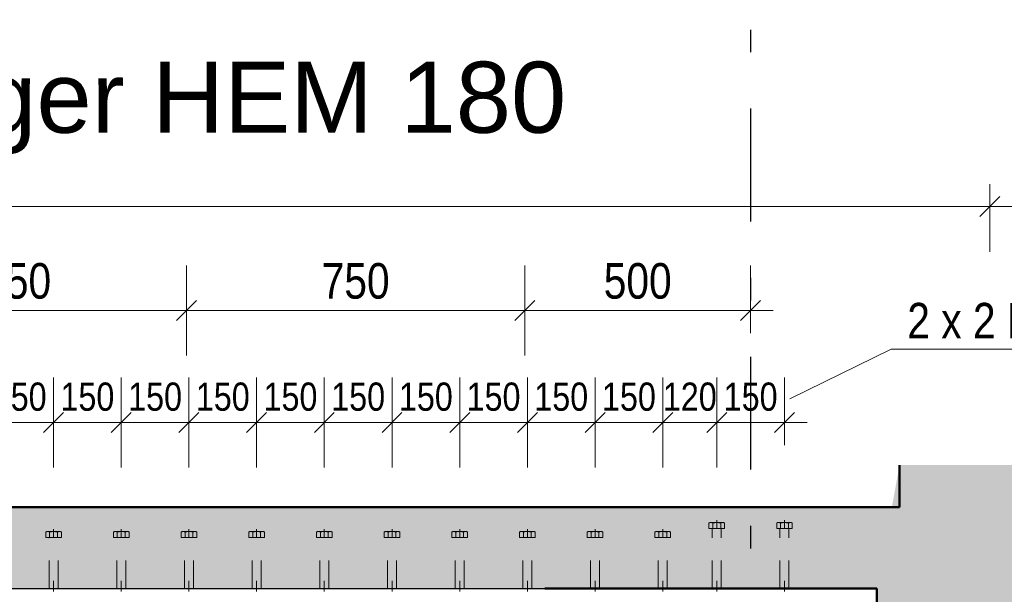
# Model space of a CAD drawing. Header units: millimetres. Extents: x -8.5 to 60.3, y 0 to 42.
# Tile 94 of 109: x 33 to 37.4, y 17.4 to 20. Entities that reach past the tile are written whole.
import ezdxf

# ---------------------------------------------------------------- set-up
doc = ezdxf.new("R2010")
doc.units = ezdxf.units.MM
doc.linetypes.add('DASHDOTX2', pattern=[2, 1, -0.5, 0, -0.5])
doc.linetypes.add('HIDDEN', pattern=[0.375, 0.25, -0.125])
doc.layers.add('Achsen', color=7, linetype='Continuous', lineweight=20)
doc.styles.add('Arial', font='arial.ttf')
doc.styles.add('Arial Narrow', font='ARIALN.TTF')
doc.dimstyles.new('Arch_Strakon_dimstyle', dxfattribs={"dimtxt": 11.25, "dimasz": 1, "dimexe": 1.25, "dimexo": 0.0625, "dimgap": 1, "dimtad": 0, "dimdec": 3, "dimzin": 12, "dimdsep": 46, "dimtxsty": 'Arial Narrow', "dimblk": 'Arrowhead_Tick', "dimsah": 1, "dimcen": 0, "dimse1": 1, "dimse2": 1, "dimclrd": 6, "dimclrt": 3, "dimazin": 0, "dimtfac": 1, "dimtdec": 4, "dimtmove": 0, "dimatfit": 3, "dimldrblk": 'NONE', "dimfxl": 1, "dimtvp": 1, "dimtolj": 1, "dimtzin": 0, "dimlwd": 13, "dimarcsym": 2})

# ---------------------------------------------------------------- blocks, each defined once
blk = doc.blocks.new('Arrowhead_Tick')
at = {"color": 0, "linetype": 'Continuous', "lineweight": -2, "ltscale": 0.5}
for p, q in [((0, 20), (0, -10)), ((-1, 0), (0, 0)), ((10, 0), (0, 0))]:
    blk.add_line(p, q, dxfattribs=at)
at = {"color": 2, "linetype": 'Continuous', "lineweight": 35, "ltscale": 0.5}
blk.add_line((4.42, 4.42), (-4.42, -4.42), dxfattribs=at)
blk = doc.blocks.new('*D37')
at = {"color": 6, "linetype": 'Continuous', "lineweight": 13}
blk.add_line((32.2528, 18.6858), (33.7328, 18.6858), dxfattribs=at)
at = {"layer": 'Defpoints', "color": 0}
for p in [(33.7428, 18.6858), (32.2428, 17.3334), (33.7428, 17.3334)]:
    blk.add_point(p, dxfattribs=at)
at = {"color": 6, "lineweight": 13, "xscale": 0.01, "yscale": 0.01, "zscale": 0.01}
blk.add_blockref('Arrowhead_Tick', (33.7428, 18.6858), dxfattribs=at)
at = {"color": 6, "lineweight": 13, "xscale": 0.01, "yscale": 0.01, "zscale": 0.01, "rotation": 180}
blk.add_blockref('Arrowhead_Tick', (32.2428, 18.6858), dxfattribs=at)
at = {"color": 2, "lineweight": -2, "insert": (32.9928, 18.8162), "char_height": 0.1575, "attachment_point": 5, "style": 'Arial Narrow'}
blk.add_mtext('\\A1;750', dxfattribs=at)
blk = doc.blocks.new('_None')
blk = doc.blocks.new('*D38')
at = {"color": 6, "linetype": 'Continuous', "lineweight": 13}
blk.add_line((33.7528, 18.6858), (35.2328, 18.6858), dxfattribs=at)
at = {"layer": 'Defpoints', "color": 0}
for p in [(35.2428, 18.6858), (35.2428, 17.3814), (33.7428, 17.3334)]:
    blk.add_point(p, dxfattribs=at)
at = {"color": 6, "lineweight": 13, "xscale": 0.01, "yscale": 0.01, "zscale": 0.01}
blk.add_blockref('Arrowhead_Tick', (35.2428, 18.6858), dxfattribs=at)
at = {"color": 6, "lineweight": 13, "xscale": 0.01, "yscale": 0.01, "zscale": 0.01, "rotation": 180.0000000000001}
blk.add_blockref('Arrowhead_Tick', (33.7428, 18.6858), dxfattribs=at)
at = {"color": 2, "lineweight": -2, "insert": (34.4928, 18.8162), "char_height": 0.1575, "attachment_point": 5, "style": 'Arial Narrow'}
blk.add_mtext('\\A1;750', dxfattribs=at)
blk = doc.blocks.new('*D39')
at = {"color": 6, "linetype": 'Continuous', "lineweight": 13}
blk.add_line((35.2528, 18.6858), (36.2328, 18.6858), dxfattribs=at)
at = {"layer": 'Defpoints', "color": 0}
for p in [(36.2428, 18.6858), (35.2428, 17.3814), (36.2428, 15.2433)]:
    blk.add_point(p, dxfattribs=at)
at = {"color": 6, "lineweight": 13, "xscale": 0.01, "yscale": 0.01, "zscale": 0.01}
blk.add_blockref('Arrowhead_Tick', (36.2428, 18.6858), dxfattribs=at)
at = {"color": 6, "lineweight": 13, "xscale": 0.01, "yscale": 0.01, "zscale": 0.01, "rotation": 180}
blk.add_blockref('Arrowhead_Tick', (35.2428, 18.6858), dxfattribs=at)
at = {"color": 2, "lineweight": -2, "insert": (35.7428, 18.8162), "char_height": 0.1575, "attachment_point": 5, "style": 'Arial Narrow'}
blk.add_mtext('\\A1;500', dxfattribs=at)
blk = doc.blocks.new('*D215')
at = {"color": 6, "linetype": 'Continuous', "lineweight": 13}
blk.add_line((36.1033, 18.1894), (36.3833, 18.1894), dxfattribs=at)
at = {"layer": 'Defpoints', "color": 0}
for p in [(36.3933, 18.1894), (36.0933, 17.7562), (36.3933, 17.7562)]:
    blk.add_point(p, dxfattribs=at)
at = {"color": 6, "lineweight": 13, "xscale": 0.01, "yscale": 0.01, "zscale": 0.01}
blk.add_blockref('Arrowhead_Tick', (36.3933, 18.1894), dxfattribs=at)
at = {"color": 6, "lineweight": 13, "xscale": 0.01, "yscale": 0.01, "zscale": 0.01, "rotation": 180}
blk.add_blockref('Arrowhead_Tick', (36.0933, 18.1894), dxfattribs=at)
at = {"color": 3, "lineweight": 35, "insert": (36.2433, 18.3032), "char_height": 0.125, "attachment_point": 5, "style": 'Arial Narrow'}
blk.add_mtext('\\A1;150', dxfattribs=at)
blk = doc.blocks.new('*D236')
at = {"color": 6, "linetype": 'Continuous', "lineweight": 13}
blk.add_line((32.8639, 18.1894), (33.1439, 18.1894), dxfattribs=at)
at = {"layer": 'Defpoints', "color": 0}
for p in [(33.1539, 18.1894), (32.8539, 17.7162), (33.1539, 17.7162)]:
    blk.add_point(p, dxfattribs=at)
at = {"color": 6, "lineweight": 13, "xscale": 0.01, "yscale": 0.01, "zscale": 0.01}
blk.add_blockref('Arrowhead_Tick', (33.1539, 18.1894), dxfattribs=at)
at = {"color": 6, "lineweight": 13, "xscale": 0.01, "yscale": 0.01, "zscale": 0.01, "rotation": 180}
blk.add_blockref('Arrowhead_Tick', (32.8539, 18.1894), dxfattribs=at)
at = {"color": 3, "lineweight": 35, "insert": (33.0039, 18.3032), "char_height": 0.125, "attachment_point": 5, "style": 'Arial Narrow'}
blk.add_mtext('\\A1;150', dxfattribs=at)
blk = doc.blocks.new('*D237')
at = {"color": 6, "linetype": 'Continuous', "lineweight": 13}
blk.add_line((33.1639, 18.1894), (33.4439, 18.1894), dxfattribs=at)
at = {"layer": 'Defpoints', "color": 0}
for p in [(33.4539, 18.1894), (33.1539, 17.7162), (33.4539, 17.7162)]:
    blk.add_point(p, dxfattribs=at)
at = {"color": 6, "lineweight": 13, "xscale": 0.01, "yscale": 0.01, "zscale": 0.01}
blk.add_blockref('Arrowhead_Tick', (33.4539, 18.1894), dxfattribs=at)
at = {"color": 6, "lineweight": 13, "xscale": 0.01, "yscale": 0.01, "zscale": 0.01, "rotation": 180}
blk.add_blockref('Arrowhead_Tick', (33.1539, 18.1894), dxfattribs=at)
at = {"color": 3, "lineweight": 35, "insert": (33.3039, 18.3032), "char_height": 0.125, "attachment_point": 5, "style": 'Arial Narrow'}
blk.add_mtext('\\A1;150', dxfattribs=at)
blk = doc.blocks.new('*D238')
at = {"color": 6, "linetype": 'Continuous', "lineweight": 13}
blk.add_line((33.4639, 18.1894), (33.7439, 18.1894), dxfattribs=at)
at = {"layer": 'Defpoints', "color": 0}
for p in [(33.7539, 18.1894), (33.4539, 17.7162), (33.7539, 17.7162)]:
    blk.add_point(p, dxfattribs=at)
at = {"color": 6, "lineweight": 13, "xscale": 0.01, "yscale": 0.01, "zscale": 0.01}
blk.add_blockref('Arrowhead_Tick', (33.7539, 18.1894), dxfattribs=at)
at = {"color": 6, "lineweight": 13, "xscale": 0.01, "yscale": 0.01, "zscale": 0.01, "rotation": 180}
blk.add_blockref('Arrowhead_Tick', (33.4539, 18.1894), dxfattribs=at)
at = {"color": 3, "lineweight": 35, "insert": (33.6039, 18.3032), "char_height": 0.125, "attachment_point": 5, "style": 'Arial Narrow'}
blk.add_mtext('\\A1;150', dxfattribs=at)
blk = doc.blocks.new('*D239')
at = {"color": 6, "linetype": 'Continuous', "lineweight": 13}
blk.add_line((33.7639, 18.1894), (34.0439, 18.1894), dxfattribs=at)
at = {"layer": 'Defpoints', "color": 0}
for p in [(34.0539, 18.1894), (33.7539, 17.7162), (34.0539, 17.7162)]:
    blk.add_point(p, dxfattribs=at)
at = {"color": 6, "lineweight": 13, "xscale": 0.01, "yscale": 0.01, "zscale": 0.01}
blk.add_blockref('Arrowhead_Tick', (34.0539, 18.1894), dxfattribs=at)
at = {"color": 6, "lineweight": 13, "xscale": 0.01, "yscale": 0.01, "zscale": 0.01, "rotation": 180}
blk.add_blockref('Arrowhead_Tick', (33.7539, 18.1894), dxfattribs=at)
at = {"color": 3, "lineweight": 35, "insert": (33.9039, 18.3032), "char_height": 0.125, "attachment_point": 5, "style": 'Arial Narrow'}
blk.add_mtext('\\A1;150', dxfattribs=at)
blk = doc.blocks.new('*D240')
at = {"color": 6, "linetype": 'Continuous', "lineweight": 13}
blk.add_line((34.0639, 18.1894), (34.3439, 18.1894), dxfattribs=at)
at = {"layer": 'Defpoints', "color": 0}
for p in [(34.3539, 18.1894), (34.0539, 17.7162), (34.3539, 17.7162)]:
    blk.add_point(p, dxfattribs=at)
at = {"color": 6, "lineweight": 13, "xscale": 0.01, "yscale": 0.01, "zscale": 0.01}
blk.add_blockref('Arrowhead_Tick', (34.3539, 18.1894), dxfattribs=at)
at = {"color": 6, "lineweight": 13, "xscale": 0.01, "yscale": 0.01, "zscale": 0.01, "rotation": 180}
blk.add_blockref('Arrowhead_Tick', (34.0539, 18.1894), dxfattribs=at)
at = {"color": 3, "lineweight": 35, "insert": (34.2039, 18.3032), "char_height": 0.125, "attachment_point": 5, "style": 'Arial Narrow'}
blk.add_mtext('\\A1;150', dxfattribs=at)
blk = doc.blocks.new('*D241')
at = {"color": 6, "linetype": 'Continuous', "lineweight": 13}
blk.add_line((34.3639, 18.1894), (34.6439, 18.1894), dxfattribs=at)
at = {"layer": 'Defpoints', "color": 0}
for p in [(34.6539, 18.1894), (34.3539, 17.7162), (34.6539, 17.7162)]:
    blk.add_point(p, dxfattribs=at)
at = {"color": 6, "lineweight": 13, "xscale": 0.01, "yscale": 0.01, "zscale": 0.01}
blk.add_blockref('Arrowhead_Tick', (34.6539, 18.1894), dxfattribs=at)
at = {"color": 6, "lineweight": 13, "xscale": 0.01, "yscale": 0.01, "zscale": 0.01, "rotation": 180}
blk.add_blockref('Arrowhead_Tick', (34.3539, 18.1894), dxfattribs=at)
at = {"color": 3, "lineweight": 35, "insert": (34.5039, 18.3032), "char_height": 0.125, "attachment_point": 5, "style": 'Arial Narrow'}
blk.add_mtext('\\A1;150', dxfattribs=at)
blk = doc.blocks.new('*D242')
at = {"color": 6, "linetype": 'Continuous', "lineweight": 13}
blk.add_line((34.6639, 18.1894), (34.9439, 18.1894), dxfattribs=at)
at = {"layer": 'Defpoints', "color": 0}
for p in [(34.9539, 18.1894), (34.6539, 17.7162), (34.9539, 17.7162)]:
    blk.add_point(p, dxfattribs=at)
at = {"color": 6, "lineweight": 13, "xscale": 0.01, "yscale": 0.01, "zscale": 0.01}
blk.add_blockref('Arrowhead_Tick', (34.9539, 18.1894), dxfattribs=at)
at = {"color": 6, "lineweight": 13, "xscale": 0.01, "yscale": 0.01, "zscale": 0.01, "rotation": 180}
blk.add_blockref('Arrowhead_Tick', (34.6539, 18.1894), dxfattribs=at)
at = {"color": 3, "lineweight": 35, "insert": (34.8039, 18.3032), "char_height": 0.125, "attachment_point": 5, "style": 'Arial Narrow'}
blk.add_mtext('\\A1;150', dxfattribs=at)
blk = doc.blocks.new('*D243')
at = {"color": 6, "linetype": 'Continuous', "lineweight": 13}
blk.add_line((34.9639, 18.1894), (35.2439, 18.1894), dxfattribs=at)
at = {"layer": 'Defpoints', "color": 0}
for p in [(35.2539, 18.1894), (34.9539, 17.7162), (35.2539, 17.7162)]:
    blk.add_point(p, dxfattribs=at)
at = {"color": 6, "lineweight": 13, "xscale": 0.01, "yscale": 0.01, "zscale": 0.01}
blk.add_blockref('Arrowhead_Tick', (35.2539, 18.1894), dxfattribs=at)
at = {"color": 6, "lineweight": 13, "xscale": 0.01, "yscale": 0.01, "zscale": 0.01, "rotation": 180}
blk.add_blockref('Arrowhead_Tick', (34.9539, 18.1894), dxfattribs=at)
at = {"color": 3, "lineweight": 35, "insert": (35.1039, 18.3032), "char_height": 0.125, "attachment_point": 5, "style": 'Arial Narrow'}
blk.add_mtext('\\A1;150', dxfattribs=at)
blk = doc.blocks.new('*D244')
at = {"color": 6, "linetype": 'Continuous', "lineweight": 13}
blk.add_line((35.2639, 18.1894), (35.5439, 18.1894), dxfattribs=at)
at = {"layer": 'Defpoints', "color": 0}
for p in [(35.5539, 18.1894), (35.2539, 17.7162), (35.5539, 17.7162)]:
    blk.add_point(p, dxfattribs=at)
at = {"color": 6, "lineweight": 13, "xscale": 0.01, "yscale": 0.01, "zscale": 0.01}
blk.add_blockref('Arrowhead_Tick', (35.5539, 18.1894), dxfattribs=at)
at = {"color": 6, "lineweight": 13, "xscale": 0.01, "yscale": 0.01, "zscale": 0.01, "rotation": 180}
blk.add_blockref('Arrowhead_Tick', (35.2539, 18.1894), dxfattribs=at)
at = {"color": 3, "lineweight": 35, "insert": (35.4039, 18.3032), "char_height": 0.125, "attachment_point": 5, "style": 'Arial Narrow'}
blk.add_mtext('\\A1;150', dxfattribs=at)
blk = doc.blocks.new('*D245')
at = {"color": 6, "linetype": 'Continuous', "lineweight": 13}
blk.add_line((35.5639, 18.1894), (35.8439, 18.1894), dxfattribs=at)
at = {"layer": 'Defpoints', "color": 0}
for p in [(35.8539, 18.1894), (35.5539, 17.7162), (35.8539, 17.7162)]:
    blk.add_point(p, dxfattribs=at)
at = {"color": 6, "lineweight": 13, "xscale": 0.01, "yscale": 0.01, "zscale": 0.01}
blk.add_blockref('Arrowhead_Tick', (35.8539, 18.1894), dxfattribs=at)
at = {"color": 6, "lineweight": 13, "xscale": 0.01, "yscale": 0.01, "zscale": 0.01, "rotation": 180}
blk.add_blockref('Arrowhead_Tick', (35.5539, 18.1894), dxfattribs=at)
at = {"color": 3, "lineweight": 35, "insert": (35.7039, 18.3032), "char_height": 0.125, "attachment_point": 5, "style": 'Arial Narrow'}
blk.add_mtext('\\A1;150', dxfattribs=at)
blk = doc.blocks.new('*D246')
at = {"color": 6, "linetype": 'Continuous', "lineweight": 13}
blk.add_line((35.8639, 18.1894), (36.0833, 18.1894), dxfattribs=at)
at = {"layer": 'Defpoints', "color": 0}
for p in [(36.0933, 18.1894), (35.8539, 17.7162), (36.0933, 17.7562)]:
    blk.add_point(p, dxfattribs=at)
at = {"color": 6, "lineweight": 13, "xscale": 0.01, "yscale": 0.01, "zscale": 0.01}
blk.add_blockref('Arrowhead_Tick', (36.0933, 18.1894), dxfattribs=at)
at = {"color": 6, "lineweight": 13, "xscale": 0.01, "yscale": 0.01, "zscale": 0.01, "rotation": 180}
blk.add_blockref('Arrowhead_Tick', (35.8539, 18.1894), dxfattribs=at)
at = {"color": 3, "lineweight": 35, "insert": (35.9736, 18.3032), "char_height": 0.125, "attachment_point": 5, "style": 'Arial Narrow'}
blk.add_mtext('\\A1;120', dxfattribs=at)

msp = doc.modelspace()

# ---------------------------------------------------------------- hatches: boundary and pattern name
at = {"lineweight": 18, "true_color": 0xceffce}
msp.add_hatch(color=254, dxfattribs=at).paths.add_polyline_path([(37.403281, 18.001011), (37.403281, 16.291416), (36.803281, 16.291416), (36.803281, 17.453416), (36.903281, 18.001011)])
at = {"true_color": 0xceffce}
msp.add_hatch(color=254, dxfattribs=at).paths.add_polyline_path([(36.903281, 17.813416), (36.803281, 17.453416), (22.227922, 17.453416), (22.227922, 17.473416), (22.177922, 17.473416), (22.177922, 17.453416), (21.637922, 17.453416), (21.637922, 17.313416), (20.980983, 17.313416), (20.980983, 17.813416)])

# ---------------------------------------------------------------- linework, layer by layer
at = {"color": 6, "linetype": 'Continuous', "lineweight": 13, "ltscale": 0.5}
for p, q in [((37.303281, 19.246539), (37.303281, 18.946539)), ((22.077922, 19.146539), (37.403281, 19.146539))]:
    msp.add_line(p, q, dxfattribs=at)
at = {"color": 2, "linetype": 'Continuous', "lineweight": 35, "ltscale": 0.5}
msp.add_line((37.347476, 19.190733), (37.259087, 19.102345), dxfattribs=at)
at = {"color": 6, "linetype": 'Continuous', "lineweight": 13}
for p, q in [((36.866684, 18.514404), (36.41734, 18.294725)), ((42.688176, 18.514404), (36.866684, 18.514404))]:
    msp.add_line(p, q, dxfattribs=at)
at = {"color": 4, "linetype": 'Continuous', "lineweight": 50}
for p, q in [((36.903281, 17.813416), (36.903281, 18.001011)), ((20.980983, 17.813416), (36.903281, 17.813416)), ((35.331179, 17.813416), (36.903281, 17.813416)), ((35.331179, 17.453416), (36.803281, 17.453416)), ((36.803281, 16.291416), (36.803281, 17.453416))]:
    msp.add_line(p, q, dxfattribs=at)
at = {"color": 6, "linetype": 'HIDDEN', "lineweight": 13, "ltscale": 0.5}
for p, q in [((33.153922, 17.716168), (33.153922, 17.680168)), ((33.453922, 17.716168), (33.453922, 17.680168)), ((33.753922, 17.716168), (33.753922, 17.680168)), ((34.053922, 17.716168), (34.053922, 17.680168)), ((34.353922, 17.716168), (34.353922, 17.680168)), ((34.653922, 17.716168), (34.653922, 17.680168)), ((34.953922, 17.716168), (34.953922, 17.680168)), ((35.253922, 17.716168), (35.253922, 17.680168)), ((35.553922, 17.716168), (35.553922, 17.680168)), ((35.853922, 17.716168), (35.853922, 17.680168)), ((36.05864, 17.720168), (36.05864, 17.743847)), ((36.127922, 17.720168), (36.05864, 17.720168)), ((36.067301, 17.746168), (36.119262, 17.746168)), ((36.115281, 17.720168), (36.071281, 17.720168)), ((36.073281, 17.453416), (36.073281, 17.718168)), ((36.075961, 17.743847), (36.075961, 17.720168)), ((36.093281, 17.756168), (36.093281, 17.720168)), ((36.110602, 17.720168), (36.110602, 17.743832)), ((36.113281, 17.453416), (36.113281, 17.718168)), ((36.127922, 17.720168), (36.127922, 17.743832)), ((36.35864, 17.720168), (36.35864, 17.743847)), ((36.427922, 17.720168), (36.35864, 17.720168)), ((36.367301, 17.746168), (36.419262, 17.746168)), ((36.415281, 17.720168), (36.371281, 17.720168)), ((36.373281, 17.453416), (36.373281, 17.718168)), ((36.375961, 17.743847), (36.375961, 17.720168)), ((36.393281, 17.756168), (36.393281, 17.720168)), ((36.410602, 17.720168), (36.410602, 17.743832)), ((36.413281, 17.453416), (36.413281, 17.718168)), ((36.427922, 17.720168), (36.427922, 17.743832)), ((33.119281, 17.680168), (33.119281, 17.703847)), ((33.188563, 17.680168), (33.119281, 17.680168)), ((33.127941, 17.706168), (33.179903, 17.706168)), ((33.175922, 17.680168), (33.131922, 17.680168)), ((33.133922, 17.453416), (33.133922, 17.678168)), ((33.136601, 17.703847), (33.136601, 17.680168)), ((33.171242, 17.680168), (33.171242, 17.703832)), ((33.173922, 17.453416), (33.173922, 17.678168)), ((33.188563, 17.680168), (33.188563, 17.703832)), ((33.419281, 17.680168), (33.419281, 17.703847)), ((33.488563, 17.680168), (33.419281, 17.680168)), ((33.427941, 17.706168), (33.479903, 17.706168)), ((33.475922, 17.680168), (33.431922, 17.680168)), ((33.433922, 17.453416), (33.433922, 17.678168)), ((33.436601, 17.703847), (33.436601, 17.680168)), ((33.471242, 17.680168), (33.471242, 17.703832)), ((33.473922, 17.453416), (33.473922, 17.678168)), ((33.488563, 17.680168), (33.488563, 17.703832)), ((33.719281, 17.680168), (33.719281, 17.703847)), ((33.788563, 17.680168), (33.719281, 17.680168)), ((33.727941, 17.706168), (33.779903, 17.706168)), ((33.775922, 17.680168), (33.731922, 17.680168)), ((33.733922, 17.453416), (33.733922, 17.678168)), ((33.736601, 17.703847), (33.736601, 17.680168)), ((33.771242, 17.680168), (33.771242, 17.703832)), ((33.773922, 17.453416), (33.773922, 17.678168)), ((33.788563, 17.680168), (33.788563, 17.703832)), ((34.019281, 17.680168), (34.019281, 17.703847)), ((34.088563, 17.680168), (34.019281, 17.680168)), ((34.027941, 17.706168), (34.079903, 17.706168)), ((34.075922, 17.680168), (34.031922, 17.680168)), ((34.033922, 17.453416), (34.033922, 17.678168)), ((34.036601, 17.703847), (34.036601, 17.680168)), ((34.071242, 17.680168), (34.071242, 17.703832)), ((34.073922, 17.453416), (34.073922, 17.678168)), ((34.088563, 17.680168), (34.088563, 17.703832)), ((34.319281, 17.680168), (34.319281, 17.703847)), ((34.388563, 17.680168), (34.319281, 17.680168)), ((34.327941, 17.706168), (34.379903, 17.706168)), ((34.375922, 17.680168), (34.331922, 17.680168)), ((34.333922, 17.453416), (34.333922, 17.678168)), ((34.336601, 17.703847), (34.336601, 17.680168)), ((34.371242, 17.680168), (34.371242, 17.703832)), ((34.373922, 17.453416), (34.373922, 17.678168)), ((34.388563, 17.680168), (34.388563, 17.703832)), ((34.619281, 17.680168), (34.619281, 17.703847)), ((34.688563, 17.680168), (34.619281, 17.680168)), ((34.627941, 17.706168), (34.679903, 17.706168)), ((34.675922, 17.680168), (34.631922, 17.680168)), ((34.633922, 17.453416), (34.633922, 17.678168)), ((34.636601, 17.703847), (34.636601, 17.680168)), ((34.671242, 17.680168), (34.671242, 17.703832)), ((34.673922, 17.453416), (34.673922, 17.678168)), ((34.688563, 17.680168), (34.688563, 17.703832)), ((34.919281, 17.680168), (34.919281, 17.703847)), ((34.988563, 17.680168), (34.919281, 17.680168)), ((34.927941, 17.706168), (34.979903, 17.706168)), ((34.975922, 17.680168), (34.931922, 17.680168)), ((34.933922, 17.453416), (34.933922, 17.678168)), ((34.936601, 17.703847), (34.936601, 17.680168)), ((34.971242, 17.680168), (34.971242, 17.703832)), ((34.973922, 17.453416), (34.973922, 17.678168)), ((34.988563, 17.680168), (34.988563, 17.703832)), ((35.219281, 17.680168), (35.219281, 17.703847)), ((35.288563, 17.680168), (35.219281, 17.680168)), ((35.227941, 17.706168), (35.279903, 17.706168)), ((35.275922, 17.680168), (35.231922, 17.680168)), ((35.233922, 17.453416), (35.233922, 17.678168)), ((35.236601, 17.703847), (35.236601, 17.680168)), ((35.271242, 17.680168), (35.271242, 17.703832)), ((35.273922, 17.453416), (35.273922, 17.678168)), ((35.288563, 17.680168), (35.288563, 17.703832)), ((35.519281, 17.680168), (35.519281, 17.703847)), ((35.588563, 17.680168), (35.519281, 17.680168)), ((35.527941, 17.706168), (35.579903, 17.706168)), ((35.575922, 17.680168), (35.531922, 17.680168)), ((35.533922, 17.453416), (35.533922, 17.678168)), ((35.536601, 17.703847), (35.536601, 17.680168)), ((35.571242, 17.680168), (35.571242, 17.703832)), ((35.573922, 17.453416), (35.573922, 17.678168)), ((35.588563, 17.680168), (35.588563, 17.703832)), ((35.819281, 17.680168), (35.819281, 17.703847)), ((35.888563, 17.680168), (35.819281, 17.680168)), ((35.827941, 17.706168), (35.879903, 17.706168)), ((35.875922, 17.680168), (35.831922, 17.680168)), ((35.833922, 17.453416), (35.833922, 17.678168)), ((35.836601, 17.703847), (35.836601, 17.680168)), ((35.871242, 17.680168), (35.871242, 17.703832)), ((35.873922, 17.453416), (35.873922, 17.678168)), ((35.888563, 17.680168), (35.888563, 17.703832)), ((33.133922, 17.453416), (33.133922, 17.487635)), ((33.153922, 17.453416), (33.153922, 17.487635)), ((33.153922, 17.487635), (33.153922, 17.440168)), ((33.173922, 17.453416), (33.173922, 17.487635)), ((33.433922, 17.453416), (33.433922, 17.487635)), ((33.453922, 17.453416), (33.453922, 17.487635)), ((33.453922, 17.487635), (33.453922, 17.440168)), ((33.473922, 17.453416), (33.473922, 17.487635)), ((33.733922, 17.453416), (33.733922, 17.487635)), ((33.753922, 17.453416), (33.753922, 17.487635)), ((33.753922, 17.487635), (33.753922, 17.440168)), ((33.773922, 17.453416), (33.773922, 17.487635)), ((34.033922, 17.453416), (34.033922, 17.487635)), ((34.053922, 17.453416), (34.053922, 17.487635)), ((34.053922, 17.487635), (34.053922, 17.440168)), ((34.073922, 17.453416), (34.073922, 17.487635)), ((34.333922, 17.453416), (34.333922, 17.487635)), ((34.353922, 17.453416), (34.353922, 17.487635)), ((34.353922, 17.487635), (34.353922, 17.440168)), ((34.373922, 17.453416), (34.373922, 17.487635)), ((34.633922, 17.453416), (34.633922, 17.487635)), ((34.653922, 17.453416), (34.653922, 17.487635)), ((34.653922, 17.487635), (34.653922, 17.440168)), ((34.673922, 17.453416), (34.673922, 17.487635)), ((34.933922, 17.453416), (34.933922, 17.487635)), ((34.953922, 17.453416), (34.953922, 17.487635)), ((34.953922, 17.487635), (34.953922, 17.440168)), ((34.973922, 17.453416), (34.973922, 17.487635)), ((35.233922, 17.453416), (35.233922, 17.487635)), ((35.253922, 17.453416), (35.253922, 17.487635)), ((35.253922, 17.487635), (35.253922, 17.440168)), ((35.273922, 17.453416), (35.273922, 17.487635)), ((35.533922, 17.453416), (35.533922, 17.487635)), ((35.553922, 17.453416), (35.553922, 17.487635)), ((35.553922, 17.487635), (35.553922, 17.440168)), ((35.573922, 17.453416), (35.573922, 17.487635)), ((35.833922, 17.453416), (35.833922, 17.487635)), ((35.853922, 17.453416), (35.853922, 17.487635)), ((35.853922, 17.487635), (35.853922, 17.440168)), ((35.873922, 17.453416), (35.873922, 17.487635)), ((36.073281, 17.453416), (36.073281, 17.487635)), ((36.093281, 17.453416), (36.093281, 17.487635)), ((36.093281, 17.487635), (36.093281, 17.440168)), ((36.113281, 17.453416), (36.113281, 17.487635)), ((36.373281, 17.453416), (36.373281, 17.487635)), ((36.393281, 17.453416), (36.393281, 17.487635)), ((36.393281, 17.487635), (36.393281, 17.440168)), ((36.413281, 17.453416), (36.413281, 17.487635)), ((33.173922, 17.453416), (33.133922, 17.453416)), ((33.473922, 17.453416), (33.433922, 17.453416)), ((33.773922, 17.453416), (33.733922, 17.453416)), ((34.073922, 17.453416), (34.033922, 17.453416)), ((34.373922, 17.453416), (34.333922, 17.453416)), ((34.673922, 17.453416), (34.633922, 17.453416)), ((34.973922, 17.453416), (34.933922, 17.453416)), ((35.273922, 17.453416), (35.233922, 17.453416)), ((35.573922, 17.453416), (35.533922, 17.453416)), ((35.873922, 17.453416), (35.833922, 17.453416)), ((36.113281, 17.453416), (36.073281, 17.453416)), ((36.413281, 17.453416), (36.373281, 17.453416))]:
    msp.add_line(p, q, dxfattribs=at)
at = {"color": 3, "linetype": 'Continuous', "lineweight": 25}
for p in [(22.227922, 17.453416), (35.542563, 17.453416)]:
    msp.add_line(p, (36.803281, 17.453416), dxfattribs=at)
at = {"color": 6, "linetype": 'HIDDEN', "lineweight": 13, "ltscale": 0.5}
for centre, radius, start, end in [((36.067301, 17.728847), 0.01732, 59.99927, 120.000728), ((36.071281, 17.718168), 0.002, 0, 90.000019), ((36.093281, 17.679246), 0.066867, 74.987632, 105.009015), ((36.119262, 17.728847), 0.017307, 59.974265, 120.025735), ((36.115281, 17.718168), 0.002, 90, 180), ((36.367301, 17.728847), 0.01732, 59.99927, 120.000728), ((36.371281, 17.718168), 0.002, 0, 90.000019), ((36.393281, 17.679246), 0.066867, 74.987632, 105.009015), ((36.419262, 17.728847), 0.017307, 59.974265, 120.025735), ((36.415281, 17.718168), 0.002, 90, 180), ((33.127941, 17.688847), 0.01732, 59.99927, 120.000728), ((33.131922, 17.678168), 0.002, 0, 90.000019), ((33.153922, 17.639246), 0.066867, 74.987632, 105.009015), ((33.179903, 17.688847), 0.017307, 59.974265, 120.025735), ((33.175922, 17.678168), 0.002, 90, 180), ((33.427941, 17.688847), 0.01732, 59.99927, 120.000728), ((33.431922, 17.678168), 0.002, 0, 90.000019), ((33.453922, 17.639246), 0.066867, 74.987632, 105.009015), ((33.479903, 17.688847), 0.017307, 59.974265, 120.025735), ((33.475922, 17.678168), 0.002, 90, 180), ((33.727941, 17.688847), 0.01732, 59.99927, 120.000728), ((33.731922, 17.678168), 0.002, 0, 90.000019), ((33.753922, 17.639246), 0.066867, 74.987632, 105.009015), ((33.779903, 17.688847), 0.017307, 59.974265, 120.025735), ((33.775922, 17.678168), 0.002, 90, 180), ((34.027941, 17.688847), 0.01732, 59.99927, 120.000728), ((34.031922, 17.678168), 0.002, 0, 90.000019), ((34.053922, 17.639246), 0.066867, 74.987632, 105.009015), ((34.079903, 17.688847), 0.017307, 59.974265, 120.025735), ((34.075922, 17.678168), 0.002, 90, 180), ((34.327941, 17.688847), 0.01732, 59.99927, 120.000728), ((34.331922, 17.678168), 0.002, 0, 90.000019), ((34.353922, 17.639246), 0.066867, 74.987632, 105.009015), ((34.379903, 17.688847), 0.017307, 59.974265, 120.025735), ((34.375922, 17.678168), 0.002, 90, 180), ((34.627941, 17.688847), 0.01732, 59.99927, 120.000728), ((34.631922, 17.678168), 0.002, 0, 90.000019), ((34.653922, 17.639246), 0.066867, 74.987632, 105.009015), ((34.679903, 17.688847), 0.017307, 59.974265, 120.025735), ((34.675922, 17.678168), 0.002, 90, 180), ((34.927941, 17.688847), 0.01732, 59.99927, 120.000728), ((34.931922, 17.678168), 0.002, 0, 90.000019), ((34.953922, 17.639246), 0.066867, 74.987632, 105.009015), ((34.979903, 17.688847), 0.017307, 59.974265, 120.025735), ((34.975922, 17.678168), 0.002, 90, 180), ((35.227941, 17.688847), 0.01732, 59.99927, 120.000728), ((35.231922, 17.678168), 0.002, 0, 90.000019), ((35.253922, 17.639246), 0.066867, 74.987632, 105.009015), ((35.279903, 17.688847), 0.017307, 59.974265, 120.025735), ((35.275922, 17.678168), 0.002, 90, 180), ((35.527941, 17.688847), 0.01732, 59.99927, 120.000728), ((35.531922, 17.678168), 0.002, 0, 90.000019), ((35.553922, 17.639246), 0.066867, 74.987632, 105.009015), ((35.579903, 17.688847), 0.017307, 59.974265, 120.025735), ((35.575922, 17.678168), 0.002, 90, 180), ((35.827941, 17.688847), 0.01732, 59.99927, 120.000728), ((35.831922, 17.678168), 0.002, 0, 90.000019), ((35.853922, 17.639246), 0.066867, 74.987632, 105.009015), ((35.879903, 17.688847), 0.017307, 59.974265, 120.025735), ((35.875922, 17.678168), 0.002, 90, 180)]:
    msp.add_arc(centre, radius, start, end, dxfattribs=at)
at = {"layer": 'Achsen', "color": 3, "linetype": 'DASHDOTX2', "lineweight": 25, "ltscale": 0.5}
msp.add_line((36.242562, 25.080992), (36.242562, 7.785915), dxfattribs=at)

# ---------------------------------------------------------------- texts
at = {"color": 1, "lineweight": 70, "style": 'Arial'}
msp.add_text('Verbundträger Pos. 111   IPE 600 mit Auflagerträger HEM 180', height=0.315, dxfattribs=at).set_placement((23.245989, 19.473852))
at = {"color": 2, "lineweight": 35, "style": 'Arial Narrow'}
msp.add_text('2 x 2 Dübel ø 22 mm/ h = 145 mm, e = 150 mm mittig zur Trägerachse', height=0.1575, dxfattribs=at).set_placement((36.937468, 18.562122))

# ---------------------------------------------------------------- dimensions: what is measured, and where the dimension line sits
at = {"lineweight": -2}
for base, p1, p2, text, picture, middle in [((33.742763, 18.685756), (32.242763, 17.333416), (33.742763, 17.333416), '750', '*D37', (32.992763, 18.685756)), ((36.242763, 18.685756), (35.242763, 17.381416), (36.242763, 15.243251), '500', '*D39', (35.742763, 18.685756))]:
    dim = msp.add_linear_dim(base=base, p1=p1, p2=p2, text=text, dimstyle='Arch_Strakon_dimstyle', override={"dimscale": 0.01, "dimtxt": 15.75, "dimasz": 1, "dimgap": 5, "dimtad": 1, "dimjust": 0, "dimtih": 0, "dimtoh": 0, "dimdec": 2, "dimdsep": 46, "dimtxsty": 'Arial Narrow', "dimclrd": 6, "dimclrt": 2, "dimtix": 1, "dimtofl": 255, "dimtmove": 0, "dimatfit": 2, "dimfxl": 0, "dimfxlon": 0, "dimtvp": 31.746032, "dimlwd": 13}, dxfattribs=at)
    dim.commit()
    dim.dimension.update_dxf_attribs({"geometry": picture, "text_midpoint": middle, "dimtype": 160})
dim = msp.add_linear_dim(base=(35.242763, 18.685756), p1=(33.742763, 17.333416), p2=(35.242763, 17.381416), angle=0, text='750', dimstyle='Arch_Strakon_dimstyle', override={"dimscale": 0.01, "dimtxt": 15.75, "dimasz": 1, "dimgap": 5, "dimtad": 1, "dimjust": 0, "dimtih": 0, "dimtoh": 0, "dimdec": 2, "dimdsep": 46, "dimtxsty": 'Arial Narrow', "dimclrd": 6, "dimclrt": 2, "dimtix": 1, "dimtofl": 255, "dimtmove": 0, "dimatfit": 2, "dimfxl": 0, "dimfxlon": 0, "dimtvp": 31.746032, "dimlwd": 13}, dxfattribs=at)
dim.commit()
dim.dimension.update_dxf_attribs({"geometry": '*D38', "text_midpoint": (34.492763, 18.685756), "dimtype": 160})
at = {"lineweight": 35}
for base, p1, p2, text, picture, middle in [((33.153922, 18.18943), (32.853922, 17.716168), (33.153922, 17.716168), '150', '*D236', (33.003922, 18.18943)), ((33.453922, 18.18943), (33.153922, 17.716168), (33.453922, 17.716168), '150', '*D237', (33.303922, 18.18943)), ((33.753922, 18.18943), (33.453922, 17.716168), (33.753922, 17.716168), '150', '*D238', (33.603922, 18.18943)), ((34.053922, 18.18943), (33.753922, 17.716168), (34.053922, 17.716168), '150', '*D239', (33.903922, 18.18943)), ((34.353922, 18.18943), (34.053922, 17.716168), (34.353922, 17.716168), '150', '*D240', (34.203922, 18.18943)), ((34.653922, 18.18943), (34.353922, 17.716168), (34.653922, 17.716168), '150', '*D241', (34.503922, 18.18943)), ((34.953922, 18.18943), (34.653922, 17.716168), (34.953922, 17.716168), '150', '*D242', (34.803922, 18.18943)), ((35.253922, 18.18943), (34.953922, 17.716168), (35.253922, 17.716168), '150', '*D243', (35.103922, 18.18943)), ((35.553922, 18.18943), (35.253922, 17.716168), (35.553922, 17.716168), '150', '*D244', (35.403922, 18.18943)), ((35.853922, 18.18943), (35.553922, 17.716168), (35.853922, 17.716168), '150', '*D245', (35.703922, 18.18943)), ((36.093281, 18.18943), (35.853922, 17.716168), (36.093281, 17.756168), '120', '*D246', (35.973602, 18.18943)), ((36.393281, 18.18943), (36.093281, 17.756168), (36.393281, 17.756168), '150', '*D215', (36.243281, 18.18943))]:
    dim = msp.add_linear_dim(base=base, p1=p1, p2=p2, text=text, dimstyle='Arch_Strakon_dimstyle', override={"dimscale": 0.01, "dimtxt": 12.5, "dimasz": 1, "dimgap": 5, "dimtad": 1, "dimjust": 0, "dimtih": 0, "dimtoh": 0, "dimdec": 3, "dimdsep": 46, "dimtxsty": 'Arial Narrow', "dimclrd": 6, "dimclrt": 3, "dimtix": 1, "dimtofl": 255, "dimtmove": 0, "dimatfit": 2, "dimfxl": 0, "dimfxlon": 0, "dimtvp": 40, "dimlwd": 13}, dxfattribs=at)
    dim.commit()
    dim.dimension.update_dxf_attribs({"geometry": picture, "text_midpoint": middle, "dimtype": 160})

doc.saveas('drawing.dxf')
